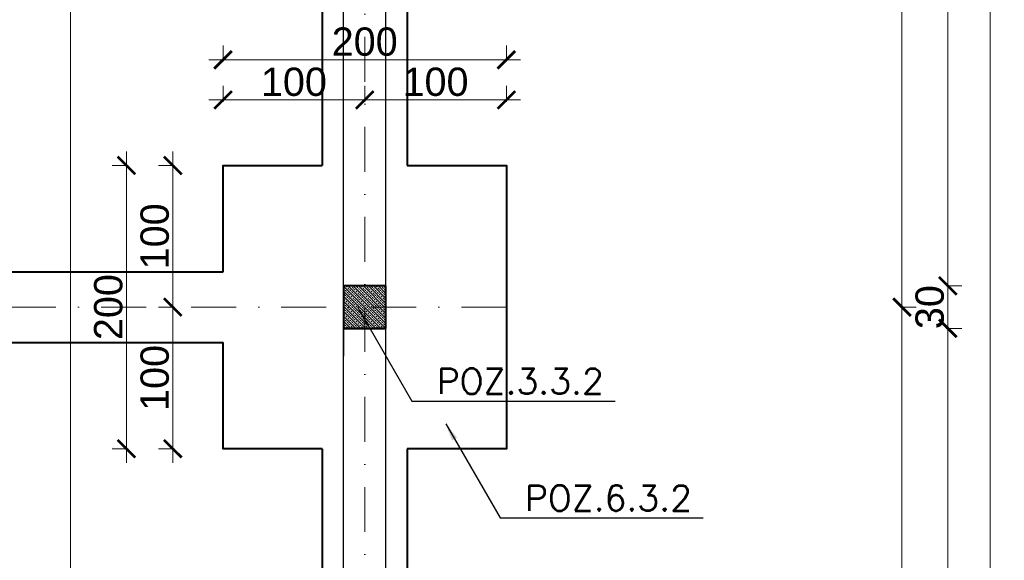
# Model space of a CAD drawing. Extents: x 4615668 to 9294084, y 5328875 to 10688993.
# Tile 18 of 67: x 4663027 to 4663722, y 5330734 to 5331115. Entities that reach past the tile are written whole.
import ezdxf

# ---------------------------------------------------------------- set-up
doc = ezdxf.new("R2010")
doc.units = 0
doc.header["$MEASUREMENT"] = 0
doc.linetypes.add('DASHDOT', pattern=[25.4, 12.7, -6.35, 0, -6.35])
for name, color, linetype, lineweight in [('k', 7, 'Continuous', 13), ('K-OPISY', 252, 'Continuous', 15), ('K-SCIANY CIENKI', 163, 'Continuous', 30), ('K-SCIANY GRUBY', 195, 'Continuous', 40), ('K-WIDOK', 45, 'Continuous', 20), ('Osie', 175, 'DASHDOT', 9)]:
    doc.layers.add(name, color=color, linetype=linetype, lineweight=lineweight)
doc.styles.add('Arial Narrow 20', font='arial.ttf', dxfattribs={"height": 20})
doc.styles.add('Simplex', font='simplex.shx')
doc.dimstyles.new('1do100 ok', dxfattribs={"dimscale": 0.5, "dimtxt": 12, "dimasz": 25, "dimexe": 20, "dimexo": 0, "dimgap": 5, "dimtad": 1, "dimdec": 0, "dimzin": 9, "dimtxsty": 'Arial Narrow 20', "dimblk": 'ARCHTICK', "dimcen": 3, "dimdle": 20, "dimclrd": 256, "dimclre": 256, "dimclrt": 256, "dimadec": 0, "dimazin": 2, "dimtfac": 1, "dimtdec": 0, "dimtix": 1, "dimtmove": 2, "dimatfit": 3, "dimldrblk": 'NONE', "dimfxl": 0, "dimtvp": 1, "dimtolj": 1, "dimtzin": 0, "dimlwd": 5, "dimlwe": 5, "dimarcsym": 0})
doc.dimstyles.new('1do50', dxfattribs={"dimscale": 5, "dimtxt": 2.5, "dimasz": 2.5, "dimexe": 2.5, "dimexo": 0.5, "dimgap": 1, "dimtad": 1, "dimdec": 1, "dimrnd": 0.5, "dimzin": 12, "dimdsep": 46, "dimtxsty": 'Simplex', "dimblk": 'OBLIQUE', "dimcen": 0.5, "dimdle": 2.5, "dimclrd": 256, "dimclre": 256, "dimclrt": 256, "dimadec": 1, "dimazin": 3, "dimtfac": 1, "dimtdec": 1, "dimtix": 1, "dimtmove": 0, "dimatfit": 3, "dimfxl": 0, "dimtolj": 1, "dimtzin": 0, "dimarcsym": 0})

# ---------------------------------------------------------------- blocks, each defined once
blk = doc.blocks.new('_Oblique')
at = {"color": 0, "linetype": 'ByBlock', "lineweight": -2}
blk.add_line((-0.5, -0.5), (0.5, 0.5), dxfattribs=at)
blk = doc.blocks.new('G$C61CBF25F')
at = {"layer": 'Osie', "lineweight": 0, "ltscale": 2.5}
for p, q in [((1425, 0), (1425, 1880)), ((1525, 1240), (-5, 1240))]:
    blk.add_line(p, q, dxfattribs=at)
blk = doc.blocks.new('_ArchTick')
at = {"color": 0, "linetype": 'ByBlock', "const_width": 0.15}
blk.add_lwpolyline([(-0.5, -0.5), (0.5, 0.5)], dxfattribs=at)
blk = doc.blocks.new('*D7196')
at = {"layer": 'Defpoints', "color": 0}
for p in [(4663285.74, 5331452.38), (4663307.85, 5330912.38), (4663650.05, 5330912.38)]:
    blk.add_point(p, dxfattribs=at)
at = {"layer": 'k', "lineweight": 5, "ltscale": 40}
for p, q in [((4663650.05, 5331462.38), (4663650.05, 5330902.38)), ((4663648.8, 5331452.38), (4663660.05, 5331452.38)), ((4663648.8, 5330912.38), (4663660.05, 5330912.38))]:
    blk.add_line(p, q, dxfattribs=at)
at = {"layer": 'k', "linetype": 'ByBlock', "lineweight": 5, "xscale": 12.5, "yscale": 12.5, "zscale": 12.5}
for p, rotation in [((4663650.05, 5331452.38), 90), ((4663650.05, 5330912.38), 270)]:
    blk.add_blockref('_ArchTick', p, dxfattribs=dict(at, rotation=rotation))
at = {"layer": 'k', "lineweight": 0, "ltscale": 40, "insert": (4663637.34, 5331182.38), "char_height": 20, "attachment_point": 5, "rotation": 90, "style": 'Arial Narrow 20'}
blk.add_mtext('\\A1;540', dxfattribs=at)
blk = doc.blocks.new('_None')
blk = doc.blocks.new('*D7197')
at = {"layer": 'Defpoints', "color": 0}
for p in [(4663307.85, 5330912.38), (4663307.33, 5330312.38), (4663650.05, 5330312.38)]:
    blk.add_point(p, dxfattribs=at)
at = {"layer": 'k', "lineweight": 5, "ltscale": 40}
for p, q in [((4663650.05, 5330922.38), (4663650.05, 5330302.38)), ((4663648.8, 5330912.38), (4663660.05, 5330912.38)), ((4663648.8, 5330312.38), (4663660.05, 5330312.38))]:
    blk.add_line(p, q, dxfattribs=at)
at = {"layer": 'k', "linetype": 'ByBlock', "lineweight": 5, "xscale": 12.5, "yscale": 12.5, "zscale": 12.5}
for p, rotation in [((4663650.05, 5330912.38), 90), ((4663650.05, 5330312.38), 270)]:
    blk.add_blockref('_ArchTick', p, dxfattribs=dict(at, rotation=rotation))
at = {"layer": 'k', "lineweight": 0, "ltscale": 40, "insert": (4663637.34, 5330612.38), "char_height": 20, "attachment_point": 5, "rotation": 90, "style": 'Arial Narrow 20'}
blk.add_mtext('\\A1;600', dxfattribs=at)
blk = doc.blocks.new('*D7211')
at = {"layer": 'Defpoints', "color": 0}
for p in [(4663270.74, 5331058.68), (4663270.74, 5331023.72), (4663170.74, 5331012.38)]:
    blk.add_point(p, dxfattribs=at)
at = {"layer": 'k', "lineweight": 5, "ltscale": 40}
for p, q in [((4663170.74, 5331057.43), (4663170.74, 5331068.68)), ((4663270.74, 5331057.43), (4663270.74, 5331068.68)), ((4663160.74, 5331058.68), (4663280.74, 5331058.68))]:
    blk.add_line(p, q, dxfattribs=at)
at = {"layer": 'k', "linetype": 'ByBlock', "lineweight": 5, "xscale": 12.5, "yscale": 12.5, "zscale": 12.5, "rotation": 180}
blk.add_blockref('_ArchTick', (4663170.74, 5331058.68), dxfattribs=at)
at = {"layer": 'k', "linetype": 'ByBlock', "lineweight": 5, "xscale": 12.5, "yscale": 12.5, "zscale": 12.5}
blk.add_blockref('_ArchTick', (4663270.74, 5331058.68), dxfattribs=at)
at = {"layer": 'k', "lineweight": 0, "ltscale": 40, "insert": (4663220.74, 5331071.39), "char_height": 20, "attachment_point": 5, "style": 'Arial Narrow 20'}
blk.add_mtext('\\A1;100', dxfattribs=at)
blk = doc.blocks.new('*D7212')
at = {"layer": 'Defpoints', "color": 0}
for p in [(4663370.74, 5331058.68), (4663270.74, 5331023.72), (4663370.74, 5331012.38)]:
    blk.add_point(p, dxfattribs=at)
at = {"layer": 'k', "lineweight": 5, "ltscale": 40}
for p, q in [((4663270.74, 5331057.43), (4663270.74, 5331068.68)), ((4663370.74, 5331057.43), (4663370.74, 5331068.68)), ((4663260.74, 5331058.68), (4663380.74, 5331058.68))]:
    blk.add_line(p, q, dxfattribs=at)
at = {"layer": 'k', "linetype": 'ByBlock', "lineweight": 5, "xscale": 12.5, "yscale": 12.5, "zscale": 12.5, "rotation": 180}
blk.add_blockref('_ArchTick', (4663270.74, 5331058.68), dxfattribs=at)
at = {"layer": 'k', "linetype": 'ByBlock', "lineweight": 5, "xscale": 12.5, "yscale": 12.5, "zscale": 12.5}
blk.add_blockref('_ArchTick', (4663370.74, 5331058.68), dxfattribs=at)
at = {"layer": 'k', "lineweight": 0, "ltscale": 40, "insert": (4663320.74, 5331071.39), "char_height": 20, "attachment_point": 5, "style": 'Arial Narrow 20'}
blk.add_mtext('\\A1;100', dxfattribs=at)
blk = doc.blocks.new('*D7213')
at = {"layer": 'Defpoints', "color": 0}
for p in [(4663370.74, 5331087.06), (4663170.74, 5331012.38), (4663370.74, 5331012.38)]:
    blk.add_point(p, dxfattribs=at)
at = {"layer": 'k', "lineweight": 5, "ltscale": 40}
for p, q in [((4663170.74, 5331085.81), (4663170.74, 5331097.06)), ((4663370.74, 5331085.81), (4663370.74, 5331097.06)), ((4663160.74, 5331087.06), (4663380.74, 5331087.06))]:
    blk.add_line(p, q, dxfattribs=at)
at = {"layer": 'k', "linetype": 'ByBlock', "lineweight": 5, "xscale": 12.5, "yscale": 12.5, "zscale": 12.5, "rotation": 180}
blk.add_blockref('_ArchTick', (4663170.74, 5331087.06), dxfattribs=at)
at = {"layer": 'k', "linetype": 'ByBlock', "lineweight": 5, "xscale": 12.5, "yscale": 12.5, "zscale": 12.5}
blk.add_blockref('_ArchTick', (4663370.74, 5331087.06), dxfattribs=at)
at = {"layer": 'k', "lineweight": 0, "ltscale": 40, "insert": (4663270.74, 5331099.77), "char_height": 20, "attachment_point": 5, "style": 'Arial Narrow 20'}
blk.add_mtext('\\A1;200', dxfattribs=at)
blk = doc.blocks.new('*D7225')
at = {"layer": 'Defpoints', "color": 0}
for p in [(4663285.74, 5330897.38), (4663682.44, 5330897.38), (4663285.74, 5330327.38)]:
    blk.add_point(p, dxfattribs=at)
at = {"layer": 'k', "lineweight": 5, "ltscale": 40}
for p, q in [((4663682.44, 5330317.38), (4663682.44, 5330907.38)), ((4663681.19, 5330897.38), (4663692.44, 5330897.38)), ((4663681.19, 5330327.38), (4663692.44, 5330327.38))]:
    blk.add_line(p, q, dxfattribs=at)
at = {"layer": 'k', "linetype": 'ByBlock', "lineweight": 5, "xscale": 12.5, "yscale": 12.5, "zscale": 12.5}
for p, rotation in [((4663682.44, 5330897.38), 90), ((4663682.44, 5330327.38), 270)]:
    blk.add_blockref('_ArchTick', p, dxfattribs=dict(at, rotation=rotation))
at = {"layer": 'k', "lineweight": 0, "ltscale": 40, "insert": (4663669.73, 5330612.38), "char_height": 20, "attachment_point": 5, "rotation": 90, "style": 'Arial Narrow 20'}
blk.add_mtext('\\A1;570', dxfattribs=at)
blk = doc.blocks.new('*D7226')
at = {"layer": 'Defpoints', "color": 0}
for p in [(4663285.74, 5330927.38), (4663682.44, 5330927.38), (4663285.74, 5330897.38)]:
    blk.add_point(p, dxfattribs=at)
at = {"layer": 'k', "lineweight": 5, "ltscale": 40}
for p, q in [((4663682.44, 5330927.38), (4663682.44, 5330939.88)), ((4663682.44, 5330887.38), (4663682.44, 5330937.38)), ((4663681.19, 5330927.38), (4663692.44, 5330927.38)), ((4663681.19, 5330897.38), (4663692.44, 5330897.38)), ((4663682.44, 5330897.38), (4663682.44, 5330884.88))]:
    blk.add_line(p, q, dxfattribs=at)
at = {"layer": 'k', "linetype": 'ByBlock', "lineweight": 5, "xscale": 12.5, "yscale": 12.5, "zscale": 12.5}
for p, rotation in [((4663682.44, 5330927.38), 270), ((4663682.44, 5330897.38), 90)]:
    blk.add_blockref('_ArchTick', p, dxfattribs=dict(at, rotation=rotation))
at = {"layer": 'k', "lineweight": 0, "ltscale": 40, "insert": (4663669.72, 5330912.38), "char_height": 20, "attachment_point": 5, "rotation": 90, "style": 'Arial Narrow 20'}
blk.add_mtext('\\A1;30', dxfattribs=at)
blk = doc.blocks.new('*D7227')
at = {"layer": 'Defpoints', "color": 0}
for p in [(4663285.74, 5331437.38), (4663682.44, 5331437.38), (4663285.74, 5330927.38)]:
    blk.add_point(p, dxfattribs=at)
at = {"layer": 'k', "lineweight": 5, "ltscale": 40}
for p, q in [((4663682.44, 5330917.38), (4663682.44, 5331447.38)), ((4663681.19, 5331437.38), (4663692.44, 5331437.38)), ((4663681.19, 5330927.38), (4663692.44, 5330927.38))]:
    blk.add_line(p, q, dxfattribs=at)
at = {"layer": 'k', "linetype": 'ByBlock', "lineweight": 5, "xscale": 12.5, "yscale": 12.5, "zscale": 12.5}
for p, rotation in [((4663682.44, 5331437.38), 90), ((4663682.44, 5330927.38), 270)]:
    blk.add_blockref('_ArchTick', p, dxfattribs=dict(at, rotation=rotation))
at = {"layer": 'k', "lineweight": 0, "ltscale": 40, "insert": (4663669.73, 5331182.38), "char_height": 20, "attachment_point": 5, "rotation": 90, "style": 'Arial Narrow 20'}
blk.add_mtext('\\A1;510', dxfattribs=at)
blk = doc.blocks.new('*D7229')
at = {"layer": 'Defpoints', "color": 0}
for p in [(4663285.74, 5331467.38), (4663285.74, 5329757.38), (4663712.33, 5329757.38)]:
    blk.add_point(p, dxfattribs=at)
at = {"layer": 'k', "lineweight": 5, "ltscale": 40}
for p, q in [((4663712.33, 5331477.38), (4663712.33, 5329747.38)), ((4663711.08, 5331467.38), (4663722.33, 5331467.38)), ((4663711.08, 5329757.38), (4663722.33, 5329757.38))]:
    blk.add_line(p, q, dxfattribs=at)
at = {"layer": 'k', "linetype": 'ByBlock', "lineweight": 5, "xscale": 12.5, "yscale": 12.5, "zscale": 12.5}
for p, rotation in [((4663712.33, 5331467.38), 90), ((4663712.33, 5329757.38), 270)]:
    blk.add_blockref('_ArchTick', p, dxfattribs=dict(at, rotation=rotation))
at = {"layer": 'k', "lineweight": 0, "ltscale": 40, "insert": (4663699.62, 5330612.38), "char_height": 20, "attachment_point": 5, "rotation": 90, "style": 'Arial Narrow 20'}
blk.add_mtext('\\A1;1710', dxfattribs=at)
blk = doc.blocks.new('*D7230')
at = {"layer": 'Defpoints', "color": 0}
for p in [(4663370.74, 5331012.38), (4663135.26, 5330912.38), (4663370.74, 5330912.38)]:
    blk.add_point(p, dxfattribs=at)
at = {"layer": 'k', "lineweight": 5, "ltscale": 40}
for p, q in [((4663135.26, 5331022.38), (4663135.26, 5330902.38)), ((4663136.51, 5331012.38), (4663125.26, 5331012.38)), ((4663136.51, 5330912.38), (4663125.26, 5330912.38))]:
    blk.add_line(p, q, dxfattribs=at)
at = {"layer": 'k', "linetype": 'ByBlock', "lineweight": 5, "xscale": 12.5, "yscale": 12.5, "zscale": 12.5}
for p, rotation in [((4663135.26, 5331012.38), 90), ((4663135.26, 5330912.38), 270)]:
    blk.add_blockref('_ArchTick', p, dxfattribs=dict(at, rotation=rotation))
at = {"layer": 'k', "lineweight": 0, "ltscale": 40, "insert": (4663122.55, 5330962.38), "char_height": 20, "attachment_point": 5, "rotation": 90, "style": 'Arial Narrow 20'}
blk.add_mtext('\\A1;100', dxfattribs=at)
blk = doc.blocks.new('*D7231')
at = {"layer": 'Defpoints', "color": 0}
for p in [(4663370.74, 5330912.38), (4663135.26, 5330812.38), (4663170.74, 5330812.38)]:
    blk.add_point(p, dxfattribs=at)
at = {"layer": 'k', "lineweight": 5, "ltscale": 40}
for p, q in [((4663135.26, 5330922.38), (4663135.26, 5330802.38)), ((4663136.51, 5330912.38), (4663125.26, 5330912.38)), ((4663136.51, 5330812.38), (4663125.26, 5330812.38))]:
    blk.add_line(p, q, dxfattribs=at)
at = {"layer": 'k', "linetype": 'ByBlock', "lineweight": 5, "xscale": 12.5, "yscale": 12.5, "zscale": 12.5}
for p, rotation in [((4663135.26, 5330912.38), 90), ((4663135.26, 5330812.38), 270)]:
    blk.add_blockref('_ArchTick', p, dxfattribs=dict(at, rotation=rotation))
at = {"layer": 'k', "lineweight": 0, "ltscale": 40, "insert": (4663122.55, 5330862.38), "char_height": 20, "attachment_point": 5, "rotation": 90, "style": 'Arial Narrow 20'}
blk.add_mtext('\\A1;100', dxfattribs=at)
blk = doc.blocks.new('*D7232')
at = {"layer": 'Defpoints', "color": 0}
for p in [(4663102.49, 5331012.38), (4663170.74, 5331012.38), (4663170.74, 5330812.38)]:
    blk.add_point(p, dxfattribs=at)
at = {"layer": 'k', "lineweight": 5, "ltscale": 40}
for p, q in [((4663102.49, 5330802.38), (4663102.49, 5331022.38)), ((4663103.74, 5331012.38), (4663092.49, 5331012.38)), ((4663103.74, 5330812.38), (4663092.49, 5330812.38))]:
    blk.add_line(p, q, dxfattribs=at)
at = {"layer": 'k', "linetype": 'ByBlock', "lineweight": 5, "xscale": 12.5, "yscale": 12.5, "zscale": 12.5}
for p, rotation in [((4663102.49, 5331012.38), 90), ((4663102.49, 5330812.38), 270)]:
    blk.add_blockref('_ArchTick', p, dxfattribs=dict(at, rotation=rotation))
at = {"layer": 'k', "lineweight": 0, "ltscale": 40, "insert": (4663089.78, 5330912.38), "char_height": 20, "attachment_point": 5, "rotation": 90, "style": 'Arial Narrow 20'}
blk.add_mtext('\\A1;200', dxfattribs=at)
blk = doc.blocks.new('*D7317')
at = {"layer": 'Defpoints', "color": 0}
for p in [(4661925.74, 5331810.79), (4663285.74, 5331467.38), (4661925.74, 5330927.38)]:
    blk.add_point(p, dxfattribs=at)
at = {"layer": 'k', "lineweight": 5, "ltscale": 40}
for p, q in [((4661925.74, 5331809.54), (4661925.74, 5331820.79)), ((4663285.74, 5331809.54), (4663285.74, 5331820.79)), ((4663295.74, 5331810.79), (4661915.74, 5331810.79))]:
    blk.add_line(p, q, dxfattribs=at)
at = {"layer": 'k', "linetype": 'ByBlock', "lineweight": 5, "xscale": 12.5, "yscale": 12.5, "zscale": 12.5, "rotation": 180}
blk.add_blockref('_ArchTick', (4661925.74, 5331810.79), dxfattribs=at)
at = {"layer": 'k', "linetype": 'ByBlock', "lineweight": 5, "xscale": 12.5, "yscale": 12.5, "zscale": 12.5}
blk.add_blockref('_ArchTick', (4663285.74, 5331810.79), dxfattribs=at)
at = {"layer": 'k', "lineweight": 0, "ltscale": 40, "insert": (4662605.74, 5331823.51), "char_height": 20, "attachment_point": 5, "style": 'Arial Narrow 20'}
blk.add_mtext('\\A1;1360', dxfattribs=at)

msp = doc.modelspace()

# ---------------------------------------------------------------- linework, layer by layer
at = {"layer": 'k', "lineweight": 0, "ltscale": 40}
msp.add_line((4663063.1, 5331615.89), (4663063.1, 5329597.48), dxfattribs=at)
at = {"layer": 'K-SCIANY CIENKI'}
for p, q in [((4663255.74, 5330660.73), (4663255.74, 5331437.38)), ((4663285.74, 5330327.38), (4663285.74, 5331438.2)), ((4663255.74, 5330897.38), (4663255.74, 5330877.63)), ((4663285.74, 5330877.63), (4663285.74, 5330897.38))]:
    msp.add_line(p, q, dxfattribs=at)
at = {"layer": 'K-SCIANY CIENKI', "linetype": 'ByBlock', "lineweight": -2}
msp.add_line((4663255.74, 5330897.38), (4663256.1, 5330897.38), dxfattribs=at)
msp.add_lwpolyline([(4663255.74, 5330877.81), (4663255.74, 5330897.38)], dxfattribs=at)
at = {"layer": 'K-SCIANY CIENKI'}
msp.add_solid([(4663255.77, 5330877.81), (4663255.74, 5330877.63), (4663255.71, 5330877.81)], dxfattribs=at)
at = {"layer": 'K-SCIANY GRUBY'}
for p, q in [((4663240.74, 5331392.38), (4663240.74, 5331012.38)), ((4663300.74, 5331392.38), (4663300.74, 5331012.38)), ((4662825.74, 5330937.38), (4663170.74, 5330937.38)), ((4663285.74, 5330927.38), (4663255.74, 5330927.38)), ((4663255.74, 5330927.38), (4663255.74, 5330897.38)), ((4663285.74, 5330897.38), (4663285.74, 5330927.38)), ((4663255.74, 5330897.38), (4663285.74, 5330897.38)), ((4663285.74, 5330897.38), (4663255.74, 5330897.38)), ((4662825.74, 5330887.38), (4663170.74, 5330887.38)), ((4663240.74, 5330812.38), (4663240.74, 5330412.38)), ((4663300.74, 5330812.38), (4663300.74, 5330412.38))]:
    msp.add_line(p, q, dxfattribs=at)
for points in [[(4663170.74, 5330937.38), (4663170.74, 5331012.38), (4663240.74, 5331012.38)], [(4663300.74, 5331012.38), (4663370.74, 5331012.38), (4663370.74, 5330812.38), (4663300.74, 5330812.38)], [(4663240.74, 5330812.38), (4663170.74, 5330812.38), (4663170.74, 5330887.38)]]:
    msp.add_lwpolyline(points, dxfattribs=at)
at = {"layer": 'K-WIDOK', "linetype": 'Continuous', "lineweight": 0}
for p, q in [((4663255.74, 5330927.27), (4663285.63, 5330897.38)), ((4663257.41, 5330927.37), (4663258.29, 5330926.48)), ((4663258.74, 5330926.04), (4663259.62, 5330925.16)), ((4663259.17, 5330927.38), (4663285.74, 5330900.8)), ((4663260.93, 5330927.38), (4663261.39, 5330926.93)), ((4663261.83, 5330926.48), (4663262.71, 5330925.6)), ((4663262.7, 5330927.38), (4663285.74, 5330904.34)), ((4663264.47, 5330927.38), (4663264.48, 5330927.37)), ((4663264.92, 5330926.93), (4663265.81, 5330926.04)), ((4663266.24, 5330927.38), (4663285.74, 5330907.87)), ((4663268.02, 5330927.37), (4663268.9, 5330926.48)), ((4663269.34, 5330926.04), (4663270.23, 5330925.16)), ((4663269.77, 5330927.38), (4663285.74, 5330911.41)), ((4663271.54, 5330927.38), (4663271.99, 5330926.93)), ((4663272.44, 5330926.48), (4663273.32, 5330925.6)), ((4663273.31, 5330927.38), (4663285.74, 5330914.94)), ((4663275.07, 5330927.38), (4663275.09, 5330927.37)), ((4663275.53, 5330926.93), (4663276.41, 5330926.04)), ((4663276.84, 5330927.38), (4663285.74, 5330918.48)), ((4663278.62, 5330927.37), (4663279.51, 5330926.48)), ((4663279.95, 5330926.04), (4663280.83, 5330925.16)), ((4663280.38, 5330927.38), (4663285.74, 5330922.01)), ((4663282.15, 5330927.38), (4663282.6, 5330926.93)), ((4663283.04, 5330926.48), (4663283.93, 5330925.6)), ((4663283.91, 5330927.38), (4663285.74, 5330925.55)), ((4663285.68, 5330927.38), (4663285.69, 5330927.37)), ((4663255.74, 5330925.5), (4663256.53, 5330924.72)), ((4663255.74, 5330923.73), (4663282.09, 5330897.38)), ((4663255.74, 5330921.96), (4663256.08, 5330921.62)), ((4663255.74, 5330920.19), (4663278.56, 5330897.38)), ((4663256.53, 5330921.18), (4663257.41, 5330920.3)), ((4663256.97, 5330924.27), (4663257.85, 5330923.39)), ((4663257.85, 5330919.85), (4663258.74, 5330918.97)), ((4663258.29, 5330922.95), (4663259.18, 5330922.06)), ((4663259.62, 5330921.62), (4663260.5, 5330920.74)), ((4663260.06, 5330924.72), (4663260.94, 5330923.83)), ((4663260.94, 5330920.3), (4663261.83, 5330919.41)), ((4663261.39, 5330923.39), (4663262.27, 5330922.51)), ((4663262.27, 5330918.97), (4663263.15, 5330918.09)), ((4663262.71, 5330922.06), (4663263.6, 5330921.18)), ((4663263.15, 5330925.16), (4663264.04, 5330924.27)), ((4663264.04, 5330920.74), (4663264.92, 5330919.85)), ((4663264.48, 5330923.83), (4663265.36, 5330922.95)), ((4663265.36, 5330919.41), (4663266.25, 5330918.53)), ((4663265.81, 5330922.51), (4663266.69, 5330921.62)), ((4663266.25, 5330925.6), (4663267.13, 5330924.72)), ((4663267.13, 5330921.18), (4663268.02, 5330920.3)), ((4663267.57, 5330924.27), (4663268.46, 5330923.39)), ((4663268.46, 5330919.85), (4663269.34, 5330918.97)), ((4663268.9, 5330922.95), (4663269.78, 5330922.06)), ((4663270.23, 5330921.62), (4663271.11, 5330920.74)), ((4663270.67, 5330924.72), (4663271.55, 5330923.83)), ((4663271.55, 5330920.3), (4663272.44, 5330919.41)), ((4663271.99, 5330923.39), (4663272.88, 5330922.51)), ((4663272.88, 5330918.97), (4663273.76, 5330918.09)), ((4663273.32, 5330922.06), (4663274.2, 5330921.18)), ((4663273.76, 5330925.16), (4663274.64, 5330924.27)), ((4663274.64, 5330920.74), (4663275.53, 5330919.85)), ((4663275.09, 5330923.83), (4663275.97, 5330922.95)), ((4663275.97, 5330919.41), (4663276.85, 5330918.53)), ((4663276.41, 5330922.51), (4663277.3, 5330921.62)), ((4663276.85, 5330925.6), (4663277.74, 5330924.72)), ((4663277.74, 5330921.18), (4663278.62, 5330920.3)), ((4663278.18, 5330924.27), (4663279.06, 5330923.39)), ((4663279.06, 5330919.85), (4663279.95, 5330918.97)), ((4663279.51, 5330922.95), (4663280.39, 5330922.06)), ((4663280.83, 5330921.62), (4663281.72, 5330920.74)), ((4663281.27, 5330924.72), (4663282.16, 5330923.83)), ((4663282.16, 5330920.3), (4663283.04, 5330919.41)), ((4663282.6, 5330923.39), (4663283.48, 5330922.51)), ((4663283.48, 5330918.97), (4663284.37, 5330918.09)), ((4663283.93, 5330922.06), (4663284.81, 5330921.18)), ((4663284.37, 5330925.16), (4663285.25, 5330924.27)), ((4663285.25, 5330920.74), (4663285.74, 5330920.25)), ((4663285.69, 5330923.83), (4663285.74, 5330923.78)), ((4663255.74, 5330916.66), (4663275.02, 5330897.38)), ((4663255.74, 5330914.89), (4663256.53, 5330914.11)), ((4663255.74, 5330913.12), (4663271.49, 5330897.38)), ((4663256.08, 5330918.09), (4663256.97, 5330917.2)), ((4663256.97, 5330913.67), (4663257.85, 5330912.78)), ((4663257.41, 5330916.76), (4663258.29, 5330915.88)), ((4663258.29, 5330912.34), (4663259.18, 5330911.46)), ((4663258.74, 5330915.44), (4663259.62, 5330914.55)), ((4663259.18, 5330918.53), (4663260.06, 5330917.65)), ((4663260.06, 5330914.11), (4663260.94, 5330913.23)), ((4663260.5, 5330917.2), (4663261.39, 5330916.32)), ((4663261.39, 5330912.78), (4663262.27, 5330911.9)), ((4663261.83, 5330915.88), (4663262.71, 5330914.99)), ((4663263.15, 5330914.55), (4663264.04, 5330913.67)), ((4663263.6, 5330917.65), (4663264.48, 5330916.76)), ((4663264.48, 5330913.23), (4663265.36, 5330912.34)), ((4663264.92, 5330916.32), (4663265.81, 5330915.44)), ((4663266.25, 5330914.99), (4663267.13, 5330914.11)), ((4663266.69, 5330918.09), (4663267.57, 5330917.2)), ((4663267.57, 5330913.67), (4663268.46, 5330912.78)), ((4663268.02, 5330916.76), (4663268.9, 5330915.88)), ((4663268.9, 5330912.34), (4663269.78, 5330911.46)), ((4663269.34, 5330915.44), (4663270.23, 5330914.55)), ((4663269.78, 5330918.53), (4663270.67, 5330917.65)), ((4663270.67, 5330914.11), (4663271.55, 5330913.23)), ((4663271.11, 5330917.2), (4663271.99, 5330916.32)), ((4663271.99, 5330912.78), (4663272.88, 5330911.9)), ((4663272.44, 5330915.88), (4663273.32, 5330914.99)), ((4663273.76, 5330914.55), (4663274.64, 5330913.67)), ((4663274.2, 5330917.65), (4663275.09, 5330916.76)), ((4663275.09, 5330913.23), (4663275.97, 5330912.34)), ((4663275.53, 5330916.32), (4663276.41, 5330915.44)), ((4663276.85, 5330914.99), (4663277.74, 5330914.11)), ((4663277.3, 5330918.09), (4663278.18, 5330917.2)), ((4663278.18, 5330913.67), (4663279.06, 5330912.78)), ((4663278.62, 5330916.76), (4663279.51, 5330915.88)), ((4663279.51, 5330912.34), (4663280.39, 5330911.46)), ((4663279.95, 5330915.44), (4663280.83, 5330914.55)), ((4663280.39, 5330918.53), (4663281.27, 5330917.65)), ((4663281.27, 5330914.11), (4663282.16, 5330913.23)), ((4663281.72, 5330917.2), (4663282.6, 5330916.32)), ((4663282.6, 5330912.78), (4663283.48, 5330911.9)), ((4663283.04, 5330915.88), (4663283.93, 5330914.99)), ((4663284.37, 5330914.55), (4663285.25, 5330913.67)), ((4663284.81, 5330917.65), (4663285.69, 5330916.76)), ((4663285.69, 5330913.23), (4663285.74, 5330913.18)), ((4663255.74, 5330911.36), (4663256.08, 5330911.02)), ((4663255.74, 5330909.59), (4663267.95, 5330897.38)), ((4663255.74, 5330906.05), (4663264.42, 5330897.38)), ((4663256.08, 5330907.48), (4663256.97, 5330906.6)), ((4663256.53, 5330910.57), (4663257.41, 5330909.69)), ((4663257.41, 5330906.15), (4663258.29, 5330905.27)), ((4663257.85, 5330909.25), (4663258.74, 5330908.36)), ((4663259.18, 5330907.92), (4663260.06, 5330907.04)), ((4663259.62, 5330911.02), (4663260.5, 5330910.13)), ((4663260.5, 5330906.6), (4663261.39, 5330905.71)), ((4663260.94, 5330909.69), (4663261.83, 5330908.81)), ((4663261.83, 5330905.27), (4663262.71, 5330904.39)), ((4663262.27, 5330908.36), (4663263.15, 5330907.48)), ((4663262.71, 5330911.46), (4663263.6, 5330910.57)), ((4663263.6, 5330907.04), (4663264.48, 5330906.15)), ((4663264.04, 5330910.13), (4663264.92, 5330909.25)), ((4663264.92, 5330905.71), (4663265.81, 5330904.83)), ((4663265.36, 5330908.81), (4663266.25, 5330907.92)), ((4663265.81, 5330911.9), (4663266.69, 5330911.02)), ((4663266.69, 5330907.48), (4663267.57, 5330906.6)), ((4663267.13, 5330910.57), (4663268.02, 5330909.69)), ((4663268.02, 5330906.15), (4663268.9, 5330905.27)), ((4663268.46, 5330909.25), (4663269.34, 5330908.36)), ((4663269.78, 5330907.92), (4663270.67, 5330907.04)), ((4663270.23, 5330911.02), (4663271.11, 5330910.13)), ((4663271.11, 5330906.6), (4663271.99, 5330905.71)), ((4663271.55, 5330909.69), (4663272.44, 5330908.81)), ((4663272.44, 5330905.27), (4663273.32, 5330904.39)), ((4663272.88, 5330908.36), (4663273.76, 5330907.48)), ((4663273.32, 5330911.46), (4663274.2, 5330910.57)), ((4663274.2, 5330907.04), (4663275.09, 5330906.15)), ((4663274.64, 5330910.13), (4663275.53, 5330909.25)), ((4663275.53, 5330905.71), (4663276.41, 5330904.83)), ((4663275.97, 5330908.81), (4663276.85, 5330907.92)), ((4663276.41, 5330911.9), (4663277.3, 5330911.02)), ((4663277.3, 5330907.48), (4663278.18, 5330906.6)), ((4663277.74, 5330910.57), (4663278.62, 5330909.69)), ((4663278.62, 5330906.15), (4663279.51, 5330905.27)), ((4663279.06, 5330909.25), (4663279.95, 5330908.36)), ((4663280.39, 5330907.92), (4663281.27, 5330907.04)), ((4663280.83, 5330911.02), (4663281.72, 5330910.13)), ((4663281.72, 5330906.6), (4663282.6, 5330905.71)), ((4663282.16, 5330909.69), (4663283.04, 5330908.81)), ((4663283.04, 5330905.27), (4663283.93, 5330904.39)), ((4663283.48, 5330908.36), (4663284.37, 5330907.48)), ((4663283.93, 5330911.46), (4663284.81, 5330910.57)), ((4663284.81, 5330907.04), (4663285.69, 5330906.15)), ((4663285.25, 5330910.13), (4663285.74, 5330909.64)), ((4663255.74, 5330904.28), (4663256.53, 5330903.5)), ((4663255.74, 5330902.52), (4663260.88, 5330897.38)), ((4663255.74, 5330900.75), (4663256.08, 5330900.41)), ((4663255.74, 5330898.98), (4663257.35, 5330897.38)), ((4663256.53, 5330899.97), (4663257.41, 5330899.08)), ((4663256.97, 5330903.06), (4663257.85, 5330902.18)), ((4663257.85, 5330898.64), (4663258.74, 5330897.76)), ((4663258.29, 5330901.74), (4663259.18, 5330900.85)), ((4663258.74, 5330904.83), (4663259.62, 5330903.95)), ((4663259.62, 5330900.41), (4663260.5, 5330899.53)), ((4663260.06, 5330903.5), (4663260.94, 5330902.62)), ((4663260.94, 5330899.08), (4663261.83, 5330898.2)), ((4663261.39, 5330902.18), (4663262.27, 5330901.29)), ((4663262.71, 5330900.85), (4663263.6, 5330899.97)), ((4663263.15, 5330903.95), (4663264.04, 5330903.06)), ((4663264.04, 5330899.53), (4663264.92, 5330898.64)), ((4663264.48, 5330902.62), (4663265.36, 5330901.74)), ((4663265.36, 5330898.2), (4663266.18, 5330897.38)), ((4663265.81, 5330901.29), (4663266.69, 5330900.41)), ((4663266.25, 5330904.39), (4663267.13, 5330903.5)), ((4663267.13, 5330899.97), (4663268.02, 5330899.08)), ((4663267.57, 5330903.06), (4663268.46, 5330902.18)), ((4663268.46, 5330898.64), (4663269.34, 5330897.76)), ((4663268.9, 5330901.74), (4663269.78, 5330900.85)), ((4663269.34, 5330904.83), (4663270.23, 5330903.95)), ((4663270.23, 5330900.41), (4663271.11, 5330899.53)), ((4663270.67, 5330903.5), (4663271.55, 5330902.62)), ((4663271.55, 5330899.08), (4663272.44, 5330898.2)), ((4663271.99, 5330902.18), (4663272.88, 5330901.29)), ((4663273.32, 5330900.85), (4663274.2, 5330899.97)), ((4663273.76, 5330903.95), (4663274.64, 5330903.06)), ((4663274.64, 5330899.53), (4663275.53, 5330898.64)), ((4663275.09, 5330902.62), (4663275.97, 5330901.74)), ((4663275.97, 5330898.2), (4663276.79, 5330897.38)), ((4663276.41, 5330901.29), (4663277.3, 5330900.41)), ((4663276.85, 5330904.39), (4663277.74, 5330903.5)), ((4663277.74, 5330899.97), (4663278.62, 5330899.08)), ((4663278.18, 5330903.06), (4663279.06, 5330902.18)), ((4663279.06, 5330898.64), (4663279.95, 5330897.76)), ((4663279.51, 5330901.74), (4663280.39, 5330900.85)), ((4663279.95, 5330904.83), (4663280.83, 5330903.95)), ((4663280.83, 5330900.41), (4663281.72, 5330899.53)), ((4663281.27, 5330903.5), (4663282.16, 5330902.62)), ((4663282.16, 5330899.08), (4663283.04, 5330898.2)), ((4663282.6, 5330902.18), (4663283.48, 5330901.29)), ((4663283.93, 5330900.85), (4663284.81, 5330899.97)), ((4663284.37, 5330903.95), (4663285.25, 5330903.06)), ((4663285.25, 5330899.53), (4663285.74, 5330899.03)), ((4663285.69, 5330902.62), (4663285.74, 5330902.57)), ((4663262.27, 5330897.76), (4663262.65, 5330897.38)), ((4663272.88, 5330897.76), (4663273.26, 5330897.38)), ((4663283.48, 5330897.76), (4663283.86, 5330897.38))]:
    msp.add_line(p, q, dxfattribs=at)

# ---------------------------------------------------------------- block references
at = {"lineweight": 0, "ltscale": 40}
msp.add_blockref('G$C61CBF25F', (4661845.74, 5329672.38), dxfattribs=at)

# ---------------------------------------------------------------- texts
at = {"layer": 'K-OPISY', "char_height": 18, "attachment_point": 7, "style": 'Simplex'}
for s, insert in [('{\\C0;POZ.3.3.2}', (4663321.55, 5330851.04)), ('{\\C0;POZ.6.3.2}', (4663383.79, 5330768.49))]:
    msp.add_mtext(s, dxfattribs=dict(at, insert=insert))

# ---------------------------------------------------------------- dimensions: what is measured, and where the dimension line sits
at = {"layer": 'k', "lineweight": 0, "ltscale": 40}
for base, p1, p2, picture, middle in [((4661925.74, 5331810.79), (4663285.74, 5331467.38), (4661925.74, 5330927.38), '*D7317', (4662605.74, 5331823.51)), ((4663370.74, 5331087.06), (4663170.74, 5331012.38), (4663370.74, 5331012.38), '*D7213', (4663270.74, 5331099.77)), ((4663270.74, 5331058.68), (4663170.74, 5331012.38), (4663270.74, 5331023.72), '*D7211', (4663220.74, 5331071.39)), ((4663370.74, 5331058.68), (4663270.74, 5331023.72), (4663370.74, 5331012.38), '*D7212', (4663320.74, 5331071.39))]:
    dim = msp.add_linear_dim(base=base, p1=p1, p2=p2, dimstyle='1do100 ok', override={"dimfxl": 2.5}, dxfattribs=at)
    dim.commit()
    dim.dimension.update_dxf_attribs({"geometry": picture, "text_midpoint": middle})
for base, p1, p2, picture, middle in [((4663712.33, 5329757.38), (4663285.74, 5331467.38), (4663285.74, 5329757.38), '*D7229', (4663699.62, 5330612.38)), ((4663650.05, 5330912.38), (4663285.74, 5331452.38), (4663307.85, 5330912.38), '*D7196', (4663637.34, 5331182.38)), ((4663682.44, 5331437.38), (4663285.74, 5330927.38), (4663285.74, 5331437.38), '*D7227', (4663669.73, 5331182.38)), ((4663102.49, 5331012.38), (4663170.74, 5330812.38), (4663170.74, 5331012.38), '*D7232', (4663089.78, 5330912.38)), ((4663135.26, 5330912.38), (4663370.74, 5331012.38), (4663370.74, 5330912.38), '*D7230', (4663122.55, 5330962.38)), ((4663682.44, 5330927.38), (4663285.74, 5330897.38), (4663285.74, 5330927.38), '*D7226', (4663669.72, 5330912.38)), ((4663135.26, 5330812.38), (4663370.74, 5330912.38), (4663170.74, 5330812.38), '*D7231', (4663122.55, 5330862.38)), ((4663650.05, 5330312.38), (4663307.85, 5330912.38), (4663307.33, 5330312.38), '*D7197', (4663637.34, 5330612.38)), ((4663682.44, 5330897.38), (4663285.74, 5330327.38), (4663285.74, 5330897.38), '*D7225', (4663669.73, 5330612.38))]:
    dim = msp.add_linear_dim(base=base, p1=p1, p2=p2, angle=90, dimstyle='1do100 ok', override={"dimfxl": 2.5}, dxfattribs=at)
    dim.commit()
    dim.dimension.update_dxf_attribs({"geometry": picture, "text_midpoint": middle})

# ---------------------------------------------------------------- leaders
at = {"layer": 'K-OPISY', "annotation_type": 0, "has_hookline": 1, "hookline_direction": 0, "text_width": 126}
for points in [[(4663265.72, 5330912.55), (4663304.05, 5330846.04), (4663316.55, 5330846.04)], [(4663327.96, 5330829.99), (4663366.29, 5330763.49), (4663378.79, 5330763.49)]]:
    msp.add_leader(points, dimstyle='1do50', override={"dimgap": 1, "dimtad": 1}, dxfattribs=at)

doc.saveas('drawing.dxf')
